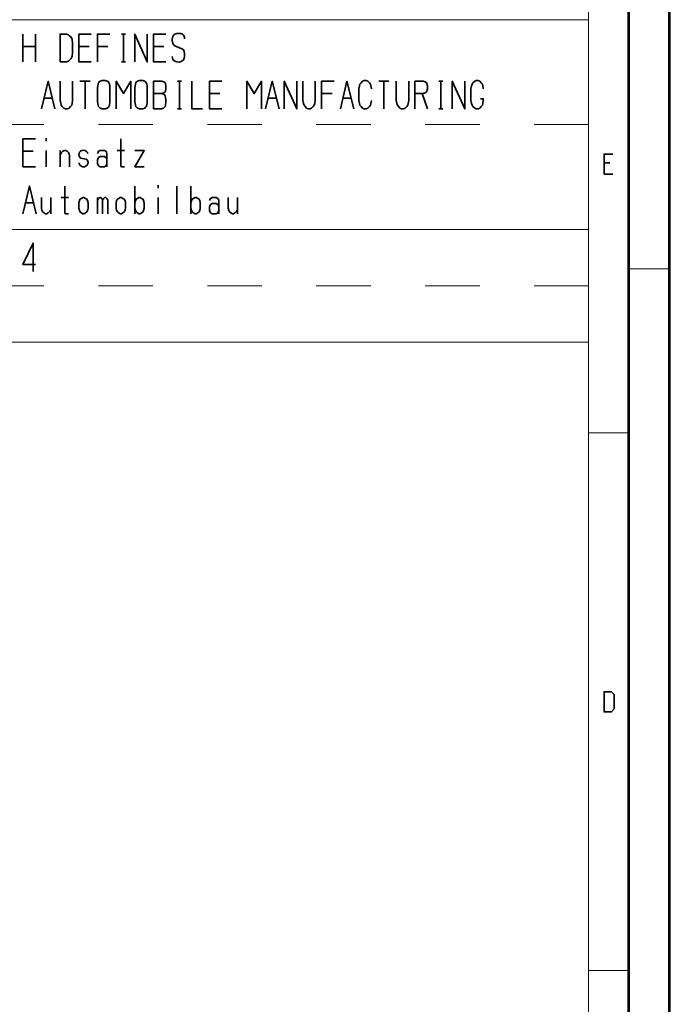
# Paper-space layout 'Layout1' of a CAD drawing. Header units: millimetres. Extents: x -17 to 577, y -5 to 415.
# Tile 7 of 10: x 496 to 577, y 201 to 323. Entities that reach past the tile are written whole.
import ezdxf

# ---------------------------------------------------------------- set-up
doc = ezdxf.new("R2010")
doc.units = ezdxf.units.MM
doc.header["$MEASUREMENT"] = 0
doc.linetypes.add('PV Style 2', pattern=[1, 0.5, -0.5])

psp = doc.layouts.get("Layout1")

# ---------------------------------------------------------------- linework, layer by layer
at = {"color": 18, "lineweight": 53, "true_color": 0x000000}
for points in [[(577, 415), (577, -5), (-17, -5)], [(572, 205), (572, 410), (-12, 410), (-12, 0), (572, 0), (572, 205)]]:
    psp.add_lwpolyline(points, dxfattribs=at)
at = {"color": 18, "lineweight": 13, "true_color": 0x000000}
for points in [[(567, 205), (567, 5), (-7, 5), (-7, 405), (567, 405), (567, 205)], [(379.8, 322.9), (567, 322.9)], [(379.8, 296.9), (567, 296.9)], [(572, 292), (577, 292)], [(379.8, 282.9), (567, 282.9)], [(567, 271.68), (572, 271.68)], [(567, 205), (572, 205)]]:
    psp.add_lwpolyline(points, dxfattribs=at)
at = {"color": 80, "lineweight": 35, "true_color": 0x37ff26}
for points in [[(515.7, 321.12), (515.98, 321.2), (516.35, 321.2)], [(496.88, 317.68), (496.88, 321.12)], [(498.43, 317.68), (498.43, 321.12)], [(501.9, 321.12), (501.5, 321.12), (501.5, 317.68)], [(502.27, 321.12), (501.9, 321.12)], [(502.65, 320.93), (502.52, 321.02), (502.27, 321.12)], [(502.98, 320.45), (502.85, 320.73), (502.65, 320.93)], [(503.05, 318.83), (503.05, 319.98), (502.98, 320.45)], [(505.35, 317.68), (503.83, 317.68), (503.83, 321.12), (505.35, 321.12)], [(506.12, 317.68), (506.12, 321.12), (507.68, 321.12)], [(509.6, 321.12), (509.1, 321.12)], [(509.35, 317.68), (509.35, 321.12)], [(512.3, 321.12), (512.3, 317.68), (510.75, 321.12), (510.75, 317.68)], [(514.62, 317.68), (513.08, 317.68), (513.08, 321.12), (514.62, 321.12)], [(515.4, 320.35), (515.4, 320.45), (515.45, 320.83)], [(515.58, 319.77), (515.45, 319.98), (515.4, 320.35)], [(515.45, 320.83), (515.58, 321.02), (515.7, 321.12)], [(498.43, 319.6), (496.88, 319.6)], [(502.85, 318.08), (502.98, 318.35), (503.05, 318.83)], [(505.1, 319.6), (503.83, 319.6)], [(507.43, 319.6), (506.12, 319.6)], [(514.35, 319.6), (513.08, 319.6)], [(516.6, 319.3), (515.7, 319.68), (515.58, 319.77)], [(516.88, 319.02), (516.75, 319.2), (516.6, 319.3)], [(516.92, 318.45), (516.92, 318.62), (516.88, 319.02)], [(501.5, 317.68), (502.27, 317.68), (502.52, 317.77)], [(502.52, 317.77), (502.65, 317.88), (502.85, 318.08)], [(509.6, 317.68), (509.1, 317.68)], [(516.75, 317.88), (516.88, 318.08), (516.92, 318.45)], [(500.85, 311.85), (500.02, 315.27), (499.2, 311.85)], [(501.5, 312.9), (501.5, 315.27)], [(503.05, 315.27), (503.05, 312.9)], [(505.23, 315.27), (503.95, 315.27)], [(504.6, 311.85), (504.6, 315.27)], [(506.2, 314.9), (506.25, 315.1), (506.33, 315.2)], [(506.33, 315.2), (506.45, 315.27), (506.7, 315.38)], [(506.7, 315.38), (507.1, 315.38), (507.35, 315.27)], [(507.35, 315.27), (507.48, 315.2), (507.55, 315.1)], [(507.55, 315.1), (507.6, 314.9), (507.65, 314.73)], [(510.25, 311.85), (510.25, 315.27), (509.35, 313.75), (508.45, 315.27), (508.45, 311.85)], [(510.83, 314.9), (510.9, 315.1), (510.95, 315.2)], [(510.95, 315.2), (511.08, 315.27), (511.35, 315.38)], [(511.35, 315.38), (511.73, 315.38), (511.98, 315.27)], [(511.98, 315.27), (512.1, 315.2), (512.17, 315.1)], [(512.17, 315.1), (512.25, 314.9), (512.28, 314.73)], [(513.55, 315.27), (513.08, 315.27), (513.08, 311.85)], [(514.05, 315.27), (513.55, 315.27)], [(514.5, 315.1), (514.35, 315.2), (514.05, 315.27)], [(514.62, 314.73), (514.55, 315), (514.5, 315.1)], [(516.55, 315.27), (516.03, 315.27)], [(516.3, 311.85), (516.3, 315.27)], [(519.13, 311.85), (517.83, 311.85), (517.83, 315.27)], [(521.55, 311.85), (520.03, 311.85), (520.03, 315.27), (521.55, 315.27)], [(526.45, 311.85), (526.45, 315.27), (525.55, 313.75), (524.65, 315.27), (524.65, 311.85)], [(528.63, 311.85), (527.8, 315.27), (526.95, 311.85)], [(530.83, 315.27), (530.83, 311.85), (529.28, 315.27), (529.28, 311.85)], [(531.6, 312.9), (531.6, 315.27)], [(533.12, 315.27), (533.12, 312.9)], [(533.9, 311.85), (533.9, 315.27), (535.45, 315.27)], [(537.9, 311.85), (537.05, 315.27), (536.23, 311.85)], [(538.6, 314.73), (538.65, 314.9), (538.8, 315.1)], [(538.8, 315.1), (538.98, 315.27), (539.17, 315.38)], [(539.17, 315.38), (539.42, 315.38), (539.62, 315.27)], [(539.62, 315.27), (539.83, 315.1), (539.95, 314.9)], [(542.25, 315.27), (540.98, 315.27)], [(541.63, 311.85), (541.63, 315.27)], [(543.15, 312.9), (543.15, 315.27)], [(544.7, 315.27), (544.7, 312.9)], [(546.5, 315.27), (545.48, 315.27), (545.48, 311.85)], [(546.9, 315.1), (546.75, 315.2), (546.5, 315.27)], [(547.03, 314.73), (546.95, 315), (546.9, 315.1)], [(548.95, 315.27), (548.43, 315.27)], [(548.7, 311.85), (548.7, 315.27)], [(551.65, 315.27), (551.65, 311.85), (550.1, 315.27), (550.1, 311.85)], [(552.48, 314.73), (552.55, 314.9), (552.67, 315.1)], [(552.67, 315.1), (552.88, 315.27), (553.05, 315.38)], [(553.05, 315.38), (553.33, 315.38), (553.5, 315.27)], [(553.5, 315.27), (553.7, 315.1), (553.83, 314.9)], [(506.12, 312.73), (506.12, 314.52), (506.2, 314.9)], [(507.65, 314.73), (507.68, 314.52), (507.68, 312.73)], [(510.75, 312.73), (510.75, 314.52), (510.83, 314.9)], [(512.28, 314.73), (512.3, 314.52), (512.3, 312.73)], [(514.05, 313.75), (514.35, 313.85)], [(514.35, 313.85), (514.5, 313.95), (514.55, 314.05)], [(514.55, 314.05), (514.62, 314.33), (514.62, 314.73)], [(538.53, 312.9), (538.53, 314.33), (538.6, 314.73)], [(539.95, 314.9), (540, 314.73), (540.08, 314.33)], [(545.48, 313.75), (546.5, 313.75), (546.75, 313.85)], [(546.75, 313.85), (546.9, 313.95), (546.95, 314.05)], [(546.95, 314.05), (547.03, 314.33), (547.03, 314.73)], [(552.42, 312.9), (552.42, 314.33), (552.48, 314.73)], [(553.83, 314.9), (553.9, 314.73), (553.95, 314.33)], [(500.55, 313.2), (499.5, 313.2)], [(501.62, 312.33), (501.58, 312.52), (501.5, 312.9)], [(503.05, 312.9), (502.98, 312.52), (502.93, 312.33)], [(506.25, 312.15), (506.2, 312.33), (506.12, 312.73)], [(507.68, 312.73), (507.6, 312.33), (507.55, 312.15)], [(510.9, 312.15), (510.83, 312.33), (510.75, 312.73)], [(512.3, 312.73), (512.25, 312.33), (512.17, 312.15)], [(514.05, 313.75), (513.08, 313.75)], [(514.42, 313.58), (514.3, 313.68), (514.05, 313.75)], [(514.55, 313.27), (514.5, 313.48), (514.42, 313.58)], [(514.5, 312.15), (514.55, 312.33), (514.62, 312.73)], [(514.62, 312.73), (514.62, 312.9), (514.55, 313.27)], [(521.3, 313.75), (520.03, 313.75)], [(528.3, 313.2), (527.28, 313.2)], [(531.73, 312.33), (531.65, 312.52), (531.6, 312.9)], [(533.12, 312.9), (533.08, 312.52), (533, 312.33)], [(535.2, 313.75), (533.9, 313.75)], [(537.58, 313.2), (536.55, 313.2)], [(538.65, 312.33), (538.6, 312.52), (538.53, 312.9)], [(540.08, 312.9), (540, 312.52), (539.95, 312.33)], [(543.3, 312.33), (543.23, 312.52), (543.15, 312.9)], [(544.7, 312.9), (544.65, 312.52), (544.58, 312.33)], [(547.03, 311.85), (546.38, 313.75)], [(552.55, 312.33), (552.48, 312.52), (552.42, 312.9)], [(553.58, 313.1), (553.95, 313.1), (553.95, 312.9)], [(553.95, 312.9), (553.9, 312.52), (553.83, 312.33)], [(501.95, 311.95), (501.75, 312.15), (501.62, 312.33)], [(502.15, 311.85), (501.95, 311.95)], [(502.6, 311.95), (502.4, 311.85), (502.15, 311.85)], [(502.93, 312.33), (502.8, 312.15), (502.6, 311.95)], [(506.45, 311.95), (506.33, 312.05), (506.25, 312.15)], [(506.7, 311.85), (506.45, 311.95)], [(507.35, 311.95), (507.1, 311.85), (506.7, 311.85)], [(507.55, 312.15), (507.48, 312.05), (507.35, 311.95)], [(511.08, 311.95), (510.95, 312.05), (510.9, 312.15)], [(511.35, 311.85), (511.08, 311.95)], [(511.98, 311.95), (511.73, 311.85), (511.35, 311.85)], [(512.17, 312.15), (512.1, 312.05), (511.98, 311.95)], [(513.08, 311.85), (514.05, 311.85), (514.3, 311.95)], [(514.3, 311.95), (514.42, 312.05), (514.5, 312.15)], [(516.55, 311.85), (516.03, 311.85)], [(532.05, 311.95), (531.85, 312.15), (531.73, 312.33)], [(532.23, 311.85), (532.05, 311.95)], [(532.67, 311.95), (532.5, 311.85), (532.23, 311.85)], [(533, 312.33), (532.88, 312.15), (532.67, 311.95)], [(538.8, 312.15), (538.65, 312.33)], [(539.17, 311.85), (538.98, 311.95), (538.8, 312.15)], [(539.62, 311.95), (539.42, 311.85), (539.17, 311.85)], [(539.95, 312.33), (539.83, 312.15), (539.62, 311.95)], [(543.6, 311.95), (543.42, 312.15), (543.3, 312.33)], [(543.8, 311.85), (543.6, 311.95)], [(544.25, 311.95), (544.05, 311.85), (543.8, 311.85)], [(544.58, 312.33), (544.45, 312.15), (544.25, 311.95)], [(548.95, 311.85), (548.43, 311.85)], [(552.88, 311.95), (552.67, 312.15), (552.55, 312.33)], [(553.05, 311.85), (552.88, 311.95)], [(553.5, 311.95), (553.33, 311.85), (553.05, 311.85)], [(553.83, 312.33), (553.7, 312.15), (553.5, 311.95)], [(498.43, 304.68), (496.88, 304.68), (496.88, 308.12), (498.43, 308.12)], [(499.78, 307.83), (499.78, 308.2)], [(509.48, 304.68), (509.1, 304.68), (509.02, 304.77), (509.02, 308.12)], [(498.15, 306.6), (496.88, 306.6)], [(499.78, 304.68), (499.78, 306.68)], [(501.5, 304.68), (501.5, 306.68)], [(502.02, 306.68), (501.83, 306.6), (501.7, 306.5)], [(502.15, 306.68), (502.02, 306.68)], [(506.25, 306.6), (506.2, 306.5), (506.12, 306.3)], [(506.98, 306.68), (506.45, 306.68), (506.25, 306.6)], [(507.23, 306.5), (507.15, 306.6), (506.98, 306.68)], [(509.48, 306.68), (508.58, 306.68)], [(511.93, 304.68), (510.75, 304.68), (511.93, 306.68), (510.75, 306.68)], [(501.7, 306.5), (501.58, 306.3), (501.5, 306.12)], [(502.65, 304.68), (502.65, 306.02), (502.6, 306.3)], [(503.95, 305.83), (503.88, 305.93), (503.83, 306.12)], [(504.73, 305.62), (504.08, 305.73), (503.95, 305.83)], [(504.9, 305.45), (504.85, 305.55), (504.73, 305.62)], [(504.85, 306.5), (504.9, 306.4), (504.98, 306.3)], [(504.98, 305.15), (504.98, 305.25), (504.9, 305.45)], [(506.18, 305.62), (506.12, 305.55), (506.12, 305.08)], [(506.25, 305.83), (506.2, 305.73), (506.18, 305.62)], [(506.98, 305.93), (506.45, 305.93), (506.25, 305.83)], [(507.23, 305.73), (507.15, 305.83), (506.98, 305.93)], [(507.3, 304.68), (507.3, 306.3), (507.23, 306.5)], [(507.3, 305.55), (507.3, 305.55), (507.23, 305.73)], [(507.23, 304.88), (507.3, 305.08), (507.3, 305.55)], [(570, 306.25), (568.92, 306.25), (568.92, 303.75)], [(503.83, 305.15), (503.88, 304.98), (503.95, 304.88)], [(503.88, 304.98), (503.95, 304.88), (504.08, 304.77)], [(504.08, 304.77), (504.27, 304.68), (504.52, 304.68)], [(504.52, 304.68), (504.73, 304.77), (504.85, 304.88)], [(504.85, 304.88), (504.9, 304.98), (504.98, 305.15)], [(506.12, 305.08), (506.2, 304.88), (506.25, 304.77)], [(506.25, 304.77), (506.45, 304.68), (506.98, 304.68)], [(506.98, 304.68), (507.15, 304.77), (507.23, 304.88)], [(568.92, 305.18), (569.65, 305.18)], [(570, 303.75), (568.92, 303.75)], [(498.55, 298.85), (497.7, 302.27), (496.88, 298.85)], [(502.52, 298.85), (502.15, 298.85), (502.08, 298.95), (502.08, 302.27)], [(510.75, 298.85), (510.75, 302.27)], [(513.65, 302), (513.65, 302.38)], [(515.98, 298.85), (515.98, 302.27)], [(517.7, 298.85), (517.7, 302.27)], [(499.25, 299.23), (499.2, 299.52), (499.2, 300.85)], [(500.35, 298.85), (500.35, 300.85)], [(502.52, 300.85), (501.62, 300.85)], [(504, 300.68), (503.88, 300.48), (503.83, 300.2)], [(504.33, 300.85), (504.15, 300.75), (504, 300.68)], [(504.45, 300.85), (504.33, 300.85)], [(504.77, 300.68), (504.65, 300.75), (504.45, 300.85)], [(504.98, 300.2), (504.9, 300.48), (504.77, 300.68)], [(506.25, 300.75), (506.2, 300.68), (506.12, 300.48)], [(506.12, 298.85), (506.12, 300.85)], [(506.52, 300.85), (506.4, 300.85), (506.25, 300.75)], [(506.7, 300.68), (506.65, 300.75), (506.52, 300.85)], [(506.77, 300.48), (506.7, 300.68)], [(506.9, 300.75), (506.85, 300.68), (506.77, 300.48)], [(506.77, 298.85), (506.77, 300.48)], [(507.15, 300.85), (507.02, 300.85), (506.9, 300.75)], [(507.35, 300.68), (507.3, 300.75), (507.15, 300.85)], [(507.43, 298.85), (507.43, 300.48), (507.35, 300.68)], [(508.65, 300.68), (508.5, 300.48), (508.45, 300.2)], [(508.95, 300.85), (508.77, 300.75), (508.65, 300.68)], [(509.1, 300.85), (508.95, 300.85)], [(509.4, 300.68), (509.27, 300.75), (509.1, 300.85)], [(509.6, 300.2), (509.55, 300.48), (509.4, 300.68)], [(510.95, 300.68), (510.83, 300.48), (510.75, 300.2)], [(511.27, 300.85), (511.08, 300.75), (510.95, 300.68)], [(511.4, 300.85), (511.27, 300.85)], [(511.73, 300.68), (511.6, 300.75), (511.4, 300.85)], [(511.93, 300.2), (511.85, 300.48), (511.73, 300.68)], [(513.65, 298.85), (513.65, 300.85)], [(517.9, 300.68), (517.78, 300.48), (517.7, 300.2)], [(518.23, 300.85), (518.03, 300.75), (517.9, 300.68)], [(518.35, 300.85), (518.23, 300.85)], [(518.67, 300.68), (518.55, 300.75), (518.35, 300.85)], [(518.85, 300.2), (518.8, 300.48), (518.67, 300.68)], [(520.15, 300.75), (520.08, 300.68), (520.03, 300.48)], [(520.85, 300.85), (520.35, 300.85), (520.15, 300.75)], [(521.1, 300.68), (521.05, 300.75), (520.85, 300.85)], [(521.17, 298.85), (521.17, 300.48), (521.1, 300.68)], [(522.4, 299.23), (522.33, 299.52), (522.33, 300.85)], [(523.5, 298.85), (523.5, 300.85)], [(498.23, 300.2), (497.2, 300.2)], [(499.5, 298.95), (499.38, 299.05), (499.25, 299.23)], [(503.83, 300.2), (503.83, 299.52), (503.88, 299.23)], [(503.88, 299.23), (504, 299.05), (504.15, 298.95)], [(504.77, 299.05), (504.9, 299.23), (504.95, 299.38)], [(504.95, 299.38), (504.98, 299.52), (504.98, 300.2)], [(508.45, 300.2), (508.45, 299.52), (508.5, 299.23)], [(508.5, 299.23), (508.65, 299.05), (508.77, 298.95)], [(509.4, 299.05), (509.55, 299.23), (509.58, 299.38)], [(509.58, 299.38), (509.6, 299.52), (509.6, 300.2)], [(510.75, 299.52), (510.83, 299.23), (510.95, 299.05)], [(511.6, 298.95), (511.73, 299.05), (511.85, 299.23)], [(511.85, 299.23), (511.93, 299.52), (511.93, 300.2)], [(517.7, 299.52), (517.78, 299.23), (517.9, 299.05)], [(518.55, 298.95), (518.67, 299.05), (518.8, 299.23)], [(518.8, 299.23), (518.85, 299.52), (518.85, 300.2)], [(520.05, 299.8), (520.03, 299.73), (520.03, 299.23)], [(520.03, 299.23), (520.08, 299.05), (520.15, 298.95)], [(520.15, 300), (520.08, 299.9), (520.05, 299.8)], [(520.85, 300.1), (520.35, 300.1), (520.15, 300)], [(521.1, 299.9), (521.05, 300), (520.85, 300.1)], [(521.17, 299.73), (521.17, 299.73), (521.1, 299.9)], [(521.1, 299.05), (521.17, 299.23), (521.17, 299.73)], [(522.65, 298.95), (522.53, 299.05), (522.4, 299.23)], [(499.7, 298.85), (499.5, 298.95)], [(500.02, 298.95), (499.83, 298.85), (499.7, 298.85)], [(504.15, 298.95), (504.33, 298.85), (504.45, 298.85)], [(504.45, 298.85), (504.65, 298.95), (504.77, 299.05)], [(508.77, 298.95), (508.95, 298.85), (509.1, 298.85)], [(509.1, 298.85), (509.27, 298.95), (509.4, 299.05)], [(510.95, 299.05), (511.08, 298.95), (511.27, 298.85)], [(511.27, 298.85), (511.4, 298.85), (511.6, 298.95)], [(517.9, 299.05), (518.03, 298.95), (518.23, 298.85)], [(518.23, 298.85), (518.35, 298.85), (518.55, 298.95)], [(520.15, 298.95), (520.35, 298.85), (520.85, 298.85)], [(520.85, 298.85), (521.05, 298.95), (521.1, 299.05)], [(522.85, 298.85), (522.65, 298.95)], [(523.17, 298.95), (522.98, 298.85), (522.85, 298.85)], [(498.43, 292.55), (496.88, 292.55), (498.15, 295.2), (498.15, 291.7)], [(569.83, 239.57), (568.92, 239.57), (568.92, 238.32)], [(570.17, 237.45), (570.17, 239.23), (569.83, 239.57)], [(568.92, 238.32), (568.92, 237.07), (569.83, 237.07), (570.17, 237.45)]]:
    psp.add_lwpolyline(points, dxfattribs=at)
at = {"color": 18, "linetype": 'PV Style 2', "lineweight": 13, "ltscale": 13.5, "true_color": 0x000000}
for points in [[(567, 309.9), (416.2, 309.9)], [(567, 289.9), (416.2, 289.9)]]:
    psp.add_lwpolyline(points, dxfattribs=at)
at = {"color": 80, "lineweight": 35, "true_color": 0x37ff26}
for centre, radius, start, end in [((516.33, 320.6), 0.602, 355.3517, 87.634), ((516.03, 318.31), 0.628, 176.4369, 238.6645), ((516.15, 318.57), 0.912, 240.131, 310.7493), ((502.03, 306.07), 0.619, 356.0941, 79.0407), ((504.39, 306.16), 0.568, 36.255, 183.9361), ((499.66, 299.54), 0.692, 302.0206, 359.0247), ((522.81, 299.54), 0.692, 302.0206, 359.0247)]:
    psp.add_arc(centre, radius, start, end, dxfattribs=at)

doc.saveas('drawing.dxf')
